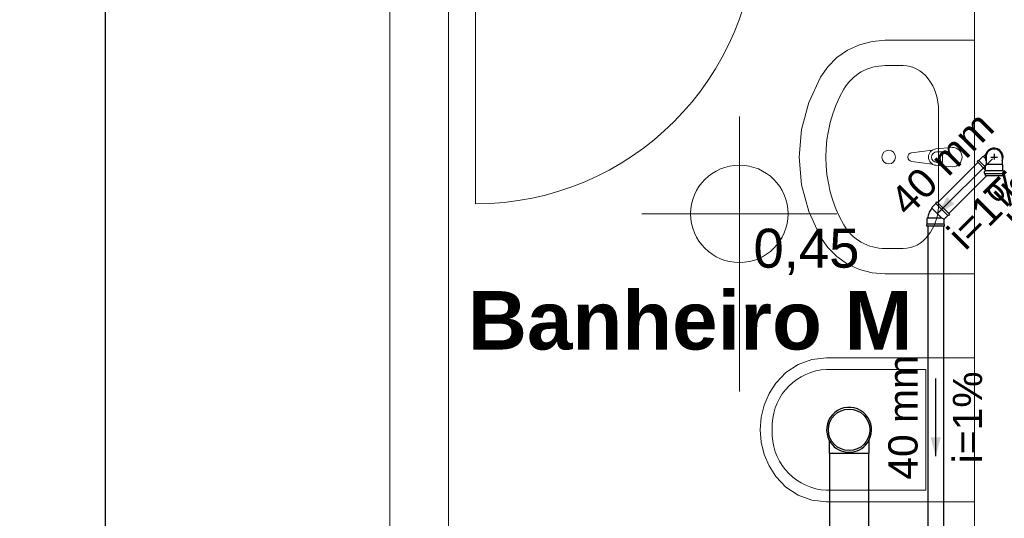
# Model space of a CAD drawing. Header units: millimetres. Extents: x -27714 to -5776, y 5810 to 9208.
# Tile 102 of 256: x -25297.22 to -25292.16, y 7016.79 to 7019.35. Entities that reach past the tile are written whole.
import ezdxf

# ---------------------------------------------------------------- set-up
doc = ezdxf.new("R2010")
doc.units = ezdxf.units.MM
for name, color, linetype, lineweight in [('DI-Detalhes', 1, 'Continuous', 30), ('TQ-Condutos', 3, 'Continuous', 30), ('TQ-Textos conduto', 7, 'Continuous', 25)]:
    doc.layers.add(name, color=color, linetype=linetype, lineweight=lineweight)
for name, color, linetype in [('HIDRO', 5, 'Continuous'), ('Simbolos', 5, 'Continuous'), ('Simbolos_int', 2, 'Continuous'), ('TEXTO', 7, 'Continuous'), ('TEXTO @ 200', 7, 'Continuous'), ('TEXTO @ 5', 7, 'Continuous'), ('TQ-Sentido conduto', 9, 'Continuous')]:
    doc.layers.add(name, color=color, linetype=linetype)
doc.styles.add('5', font='arial.ttf', dxfattribs={"height": 5})
doc.styles.add('Arial', font='arial.ttf')
doc.styles.add('ArialN', font='arialbd.ttf')

# ---------------------------------------------------------------- blocks, each defined once
blk = doc.blocks.new('*U148')
at = {"layer": 'TEXTO @ 5', "style": '5'}
blk.add_text('PLANTA TÉRREO ESGOTO', height=25, dxfattribs=at).set_placement((-25306.5283, 7017.4676))
blk = doc.blocks.new('SIMBOLO NOMENCLATURA')
at = {"linetype": 'Continuous'}
blk.add_circle((-30, 0), 30, dxfattribs=at)
blk = doc.blocks.new('*U155')
at = {"layer": 'TEXTO @ 200', "linetype": 'Continuous', "xscale": 40, "yscale": 40, "zscale": 40}
blk.add_blockref('SIMBOLO NOMENCLATURA', (-23654.5269, 7584.9791), dxfattribs=at)
blk = doc.blocks.new('*U159')
at = {"layer": 'TEXTO @ 200', "linetype": 'Continuous', "xscale": 40, "yscale": 40, "zscale": 40}
blk.add_blockref('SIMBOLO NOMENCLATURA', (-23783.0676, 7189.4887), dxfattribs=at)

msp = doc.modelspace()

# ---------------------------------------------------------------- hatches: boundary and pattern name
at = {"layer": 'TQ-Sentido conduto', "linetype": 'Continuous'}
for points in [[(-25292.5077, 7018.3514), (-25292.4211, 7018.4014), (-25292.4577, 7018.438)], [(-25292.5163, 7017.1068), (-25292.4904, 7017.2034), (-25292.5422, 7017.2034)]]:
    msp.add_hatch(color=256, dxfattribs=at).paths.add_polyline_path(points)

# ---------------------------------------------------------------- linework, layer by layer
at = {"color": 7, "linetype": 'Continuous', "lineweight": 0}
for p, q in [((-25295.3163, 7025.6555), (-25295.3163, 7014.6428)), ((-25294.8774, 7020.0728), (-25294.8774, 7018.4028)), ((-25293.5234, 7018.8515), (-25293.5234, 7017.4398)), ((-25294.0234, 7018.3515), (-25293.0234, 7018.3515))]:
    msp.add_line(p, q, dxfattribs=at)
at = {"color": 83, "linetype": 'Continuous', "lineweight": 0}
for points in [[(-25304.3163, 7029.5428), (-25304.3163, 7014.6428), (-25295.3163, 7014.6428), (-25295.3163, 7029.5428)], [(-25295.0163, 7019.8428), (-25295.0163, 7014.6428), (-25292.3163, 7014.6428), (-25292.3163, 7019.8428)]]:
    msp.add_lwpolyline(points, close=True, dxfattribs=at)
at = {"color": 7, "linetype": 'Continuous', "lineweight": 0}
for points in [[(-25295.0163, 7014.6428), (-25295.0163, 7019.8428)], [(-25292.3163, 7019.8428), (-25292.3163, 7014.6428)]]:
    msp.add_lwpolyline(points, dxfattribs=at)
msp.add_circle((-25293.5234, 7018.3515), 0.25, dxfattribs=at)
msp.add_arc((-25294.8774, 7019.8428), 1.44, 270, 0, dxfattribs=at)
at = {"layer": 'DI-Detalhes'}
msp.add_lwpolyline([(-25286.584, 7012.6882), (-25296.7762, 7012.6882), (-25296.7762, 7021.3831), (-25286.584, 7021.3831), (-25286.584, 7012.6882)], dxfattribs=at)
at = {"layer": 'HIDRO', "linetype": 'Continuous', "lineweight": 0}
for p, q in [((-25292.9682, 7019.1918), (-25292.9072, 7019.2198)), ((-25292.9072, 7019.2198), (-25292.8419, 7019.237)), ((-25292.8419, 7019.237), (-25292.7745, 7019.2428)), ((-25292.7745, 7019.2428), (-25292.3163, 7019.2428)), ((-25292.3163, 7019.2428), (-25292.3163, 7018.0428)), ((-25293.0231, 7019.1538), (-25292.9682, 7019.1918)), ((-25293.1075, 7019.0531), (-25293.07, 7019.1071)), ((-25293.07, 7019.1071), (-25293.0231, 7019.1538)), ((-25292.6828, 7019.1123), (-25292.7745, 7019.1123)), ((-25293.1673, 7018.9227), (-25293.1075, 7019.0531)), ((-25293.2039, 7018.7847), (-25293.1673, 7018.9227)), ((-25292.5009, 7018.8804), (-25292.5009, 7018.4051)), ((-25293.2163, 7018.6428), (-25293.2039, 7018.7847)), ((-25292.6397, 7018.665), (-25292.5338, 7018.6782)), ((-25292.5148, 7018.6848), (-25292.4309, 7018.6928)), ((-25292.4807, 7018.67), (-25292.5105, 7018.67)), ((-25292.4807, 7018.6156), (-25292.4807, 7018.67)), ((-25293.2039, 7018.5009), (-25293.2163, 7018.6428)), ((-25292.5338, 7018.6073), (-25292.6397, 7018.6206)), ((-25292.5105, 7018.6156), (-25292.4807, 7018.6156)), ((-25292.4309, 7018.5928), (-25292.5148, 7018.6008)), ((-25293.1673, 7018.3628), (-25293.2039, 7018.5009)), ((-25293.1075, 7018.2324), (-25293.1673, 7018.3628)), ((-25293.07, 7018.1785), (-25293.1075, 7018.2324)), ((-25293.0231, 7018.1318), (-25293.07, 7018.1785)), ((-25292.6828, 7018.1732), (-25292.7745, 7018.1732)), ((-25292.9682, 7018.0938), (-25293.0231, 7018.1318)), ((-25292.9072, 7018.0658), (-25292.9682, 7018.0938)), ((-25292.8419, 7018.0486), (-25292.9072, 7018.0658)), ((-25292.7745, 7018.0428), (-25292.8419, 7018.0486)), ((-25292.3163, 7018.0428), (-25292.7745, 7018.0428)), ((-25293.2216, 7017.5785), (-25293.1509, 7017.6041)), ((-25293.1509, 7017.6041), (-25293.0763, 7017.6128)), ((-25293.0763, 7017.6128), (-25292.3163, 7017.6128)), ((-25292.3163, 7017.6128), (-25292.3163, 7016.8728)), ((-25293.2845, 7017.5373), (-25293.2216, 7017.5785)), ((-25293.0761, 7017.5528), (-25292.5661, 7017.5528)), ((-25292.5661, 7017.5528), (-25292.5661, 7016.9328)), ((-25293.3363, 7017.4828), (-25293.2845, 7017.5373)), ((-25293.3706, 7017.4284), (-25293.3363, 7017.4828)), ((-25293.3958, 7017.3693), (-25293.3706, 7017.4284)), ((-25293.4111, 7017.3069), (-25293.3958, 7017.3693)), ((-25293.4163, 7017.2428), (-25293.4111, 7017.3069)), ((-25293.4111, 7017.1787), (-25293.4163, 7017.2428)), ((-25293.3547, 7017.2116), (-25293.3547, 7017.274)), ((-25293.3958, 7017.1163), (-25293.4111, 7017.1787)), ((-25293.3706, 7017.0571), (-25293.3958, 7017.1163)), ((-25293.3363, 7017.0028), (-25293.3706, 7017.0571)), ((-25293.2845, 7016.9483), (-25293.3363, 7017.0028)), ((-25293.2216, 7016.9071), (-25293.2845, 7016.9483)), ((-25293.1509, 7016.8815), (-25293.2216, 7016.9071)), ((-25292.5661, 7016.9328), (-25293.0761, 7016.9328)), ((-25293.0763, 7016.8728), (-25293.1509, 7016.8815)), ((-25292.3163, 7016.8728), (-25293.0763, 7016.8728))]:
    msp.add_line(p, q, dxfattribs=at)
msp.add_circle((-25292.7573, 7018.6428), 0.035, dxfattribs=at)
for centre, radius, start, end in [((-25292.6369, 7018.6428), 0.0224, 97.1389, 262.8611), ((-25292.511, 7018.6428), 0.0422, 95.1696, 264.8304), ((-25292.5105, 7018.6428), 0.0272, 90, 270), ((-25292.4309, 7018.6428), 0.05, 270, 90), ((-25293.0625, 7017.2607), 0.2925, 92.66, 177.3883), ((-25293.0625, 7017.2249), 0.2925, 182.6117, 267.34)]:
    msp.add_arc(centre, radius, start, end, dxfattribs=at)
for centre, major_axis, ratio, start_param, end_param in [((-25292.7745, 7018.8805), (0.2424, 0), 0.956522, 1.570796, 2.644618), ((-25292.6828, 7018.8802), (0, -0.2321), 0.783646, 1.570796, 3.141593), ((-25292.3163, 7018.6428), (0.7636, 0), 0.956522, 2.644618, 3.638567), ((-25292.6828, 7018.4054), (0, -0.2321), 0.783646, 0, 1.570796), ((-25292.7745, 7018.4051), (0.2424, 0), 0.956522, 3.638567, 4.712389)]:
    msp.add_ellipse(centre, major_axis=major_axis, ratio=ratio, start_param=start_param, end_param=end_param, dxfattribs=at)
at = {"layer": 'Simbolos'}
for p, q in [((-25292.2592, 7018.6581), (-25292.2706, 7018.6467)), ((-25292.3037, 7018.6199), (-25292.298, 7018.6255)), ((-25292.3037, 7018.6199), (-25292.2604, 7018.5766)), ((-25292.298, 7018.6255), (-25292.2952, 7018.6255)), ((-25292.2952, 7018.6255), (-25292.274, 7018.6467)), ((-25292.274, 7018.6467), (-25292.2706, 7018.6467)), ((-25292.2604, 7018.6018), (-25292.2575, 7018.6047)), ((-25292.2604, 7018.5734), (-25292.2604, 7018.6018)), ((-25292.2575, 7018.6428), (-25292.2575, 7018.6232)), ((-25292.2575, 7018.6232), (-25292.2575, 7018.6047)), ((-25292.1751, 7018.6428), (-25292.1751, 7018.6232)), ((-25292.1751, 7018.6232), (-25292.1751, 7018.6047)), ((-25292.1722, 7018.6018), (-25292.1751, 7018.6047)), ((-25292.1722, 7018.5734), (-25292.1722, 7018.6018)), ((-25292.2664, 7018.5597), (-25292.2664, 7018.5692)), ((-25292.2649, 7018.5577), (-25292.2619, 7018.5569)), ((-25292.2646, 7018.5712), (-25292.2622, 7018.5714)), ((-25292.2604, 7018.5488), (-25292.2604, 7018.555)), ((-25292.1722, 7018.5488), (-25292.1722, 7018.555)), ((-25292.1677, 7018.5577), (-25292.1707, 7018.5569)), ((-25292.168, 7018.5712), (-25292.1704, 7018.5714)), ((-25292.1662, 7018.5597), (-25292.1662, 7018.5692)), ((-25292.2604, 7018.5488), (-25292.1722, 7018.5488)), ((-25292.5153, 7018.4054), (-25292.5365, 7018.3842)), ((-25292.5096, 7018.4139), (-25292.5153, 7018.4083)), ((-25292.5153, 7018.4083), (-25292.5153, 7018.4054)), ((-25292.4451, 7018.3494), (-25292.5096, 7018.4139)), ((-25292.5365, 7018.3842), (-25292.5365, 7018.3808)), ((-25292.4451, 7018.3494), (-25292.4508, 7018.3438)), ((-25292.5599, 7018.3278), (-25292.5575, 7018.3302)), ((-25292.5599, 7018.2978), (-25292.5599, 7018.3278)), ((-25292.4536, 7018.3438), (-25292.4727, 7018.3247)), ((-25292.4727, 7018.2978), (-25292.4727, 7018.3247)), ((-25292.4508, 7018.3438), (-25292.4536, 7018.3438)), ((-25292.5619, 7018.2958), (-25292.5599, 7018.2978)), ((-25292.5619, 7018.2878), (-25292.5619, 7018.2958)), ((-25292.4707, 7018.2878), (-25292.5619, 7018.2878)), ((-25292.4707, 7018.2958), (-25292.4727, 7018.2978)), ((-25292.4707, 7018.2878), (-25292.4707, 7018.2958)), ((-25293.062, 7017.1883), (-25293.062, 7017.1228)), ((-25292.8588, 7017.1883), (-25292.8588, 7017.1228))]:
    msp.add_line(p, q, dxfattribs=at)
for points in [[(-25292.1751, 7018.6428), (-25292.1757, 7018.6499), (-25292.1776, 7018.6569), (-25292.1806, 7018.6634), (-25292.1847, 7018.6692), (-25292.1898, 7018.6743), (-25292.1957, 7018.6784), (-25292.2022, 7018.6815), (-25292.2091, 7018.6833), (-25292.2163, 7018.684), (-25292.2234, 7018.6833), (-25292.2304, 7018.6815), (-25292.2369, 7018.6784), (-25292.2427, 7018.6743), (-25292.2478, 7018.6692), (-25292.2519, 7018.6634), (-25292.255, 7018.6569), (-25292.2568, 7018.6499), (-25292.2575, 7018.6428)], [(-25292.2646, 7018.5712), (-25292.2649, 7018.5712), (-25292.2652, 7018.5711), (-25292.2655, 7018.5709), (-25292.2657, 7018.5707), (-25292.266, 7018.5705), (-25292.2661, 7018.5702), (-25292.2663, 7018.5699), (-25292.2663, 7018.5696), (-25292.2664, 7018.5692)], [(-25292.2664, 7018.5597), (-25292.2664, 7018.5594), (-25292.2663, 7018.5591), (-25292.2662, 7018.5588), (-25292.266, 7018.5586), (-25292.2659, 7018.5583), (-25292.2657, 7018.5581), (-25292.2654, 7018.558), (-25292.2652, 7018.5578), (-25292.2649, 7018.5577)], [(-25292.2622, 7018.5714), (-25292.2619, 7018.5715), (-25292.2616, 7018.5716), (-25292.2613, 7018.5717), (-25292.261, 7018.5719), (-25292.2608, 7018.5722), (-25292.2606, 7018.5724), (-25292.2605, 7018.5728), (-25292.2604, 7018.5731), (-25292.2604, 7018.5734)], [(-25292.2604, 7018.555), (-25292.2604, 7018.5553), (-25292.2605, 7018.5556), (-25292.2606, 7018.5558), (-25292.2607, 7018.5561), (-25292.2609, 7018.5563), (-25292.2611, 7018.5565), (-25292.2613, 7018.5567), (-25292.2616, 7018.5568), (-25292.2619, 7018.5569)], [(-25292.1722, 7018.5734), (-25292.1721, 7018.5731), (-25292.1721, 7018.5728), (-25292.1719, 7018.5724), (-25292.1718, 7018.5722), (-25292.1715, 7018.5719), (-25292.1713, 7018.5717), (-25292.171, 7018.5716), (-25292.1707, 7018.5715), (-25292.1703, 7018.5714)], [(-25292.1707, 7018.5569), (-25292.171, 7018.5568), (-25292.1712, 7018.5567), (-25292.1715, 7018.5565), (-25292.1717, 7018.5563), (-25292.1718, 7018.5561), (-25292.172, 7018.5558), (-25292.1721, 7018.5556), (-25292.1722, 7018.5553), (-25292.1722, 7018.555)], [(-25292.1662, 7018.5692), (-25292.1662, 7018.5696), (-25292.1663, 7018.5699), (-25292.1664, 7018.5702), (-25292.1666, 7018.5705), (-25292.1668, 7018.5707), (-25292.1671, 7018.5709), (-25292.1674, 7018.5711), (-25292.1677, 7018.5712), (-25292.168, 7018.5712)], [(-25292.1677, 7018.5577), (-25292.1674, 7018.5578), (-25292.1671, 7018.558), (-25292.1669, 7018.5581), (-25292.1667, 7018.5583), (-25292.1665, 7018.5586), (-25292.1664, 7018.5588), (-25292.1663, 7018.5591), (-25292.1662, 7018.5594), (-25292.1662, 7018.5597)], [(-25292.5365, 7018.3808), (-25292.54, 7018.3758), (-25292.5432, 7018.3705), (-25292.5461, 7018.3651), (-25292.5488, 7018.3596), (-25292.5511, 7018.3539), (-25292.5532, 7018.3481), (-25292.5549, 7018.3422), (-25292.5564, 7018.3362), (-25292.5575, 7018.3302)], [(-25292.8588, 7017.1883), (-25292.8517, 7017.2044), (-25292.8471, 7017.2214), (-25292.8451, 7017.2389), (-25292.8459, 7017.2565), (-25292.8493, 7017.2737), (-25292.8553, 7017.2903), (-25292.8638, 7017.3057), (-25292.8745, 7017.3197), (-25292.8872, 7017.3319), (-25292.9016, 7017.342), (-25292.9174, 7017.3498), (-25292.9342, 7017.3551), (-25292.9516, 7017.3577), (-25292.9692, 7017.3577), (-25292.9866, 7017.3551), (-25293.0034, 7017.3498), (-25293.0191, 7017.342), (-25293.0336, 7017.3319), (-25293.0463, 7017.3197), (-25293.057, 7017.3057), (-25293.0654, 7017.2903), (-25293.0714, 7017.2737), (-25293.0749, 7017.2565), (-25293.0756, 7017.2389), (-25293.0737, 7017.2214), (-25293.0691, 7017.2044), (-25293.062, 7017.1883)], [(-25293.062, 7017.1883), (-25293.0547, 7017.1765), (-25293.0461, 7017.1657), (-25293.0363, 7017.156), (-25293.0254, 7017.1476), (-25293.0135, 7017.1405), (-25293.0009, 7017.1348), (-25292.9877, 7017.1308), (-25292.9741, 7017.1283), (-25292.9604, 7017.1275), (-25292.9466, 7017.1283), (-25292.933, 7017.1308), (-25292.9198, 7017.1348), (-25292.9072, 7017.1405), (-25292.8954, 7017.1476), (-25292.8844, 7017.156), (-25292.8746, 7017.1657), (-25292.866, 7017.1765), (-25292.8588, 7017.1883)]]:
    msp.add_lwpolyline(points, dxfattribs=at)
at = {"layer": 'Simbolos_int'}
for p, q in [((-25292.2163, 7018.6588), (-25292.2163, 7018.6299)), ((-25292.2952, 7018.6255), (-25292.2604, 7018.5907)), ((-25292.2706, 7018.6467), (-25292.2616, 7018.6378)), ((-25292.1751, 7018.6047), (-25292.2575, 7018.6047)), ((-25292.2329, 7018.6428), (-25292.1986, 7018.6428)), ((-25292.1722, 7018.5716), (-25292.2604, 7018.5716)), ((-25292.1722, 7018.5565), (-25292.2604, 7018.5565)), ((-25292.5153, 7018.4054), (-25292.4536, 7018.3438)), ((-25292.4859, 7018.3302), (-25292.5365, 7018.3808)), ((-25292.5575, 7018.3302), (-25292.4859, 7018.3302)), ((-25292.4859, 7018.3302), (-25292.4801, 7018.3278)), ((-25292.4801, 7018.3278), (-25292.4727, 7018.3247)), ((-25292.4727, 7018.2978), (-25292.5599, 7018.2978)), ((-25293.062, 7017.1228), (-25292.8588, 7017.1228))]:
    msp.add_line(p, q, dxfattribs=at)
for points in [[(-25292.1751, 7018.6232), (-25292.1726, 7018.6296), (-25292.1712, 7018.6362), (-25292.1707, 7018.643), (-25292.1712, 7018.6498), (-25292.1728, 7018.6564), (-25292.1753, 7018.6627), (-25292.1787, 7018.6686), (-25292.1829, 7018.6739), (-25292.1879, 7018.6785), (-25292.1935, 7018.6823), (-25292.1997, 7018.6852), (-25292.2062, 7018.6872), (-25292.2129, 7018.6883), (-25292.2197, 7018.6883), (-25292.2264, 7018.6872), (-25292.2329, 7018.6852), (-25292.239, 7018.6823), (-25292.2446, 7018.6785), (-25292.2496, 7018.6739), (-25292.2539, 7018.6686), (-25292.2573, 7018.6627), (-25292.2598, 7018.6564), (-25292.2613, 7018.6498), (-25292.2619, 7018.643), (-25292.2614, 7018.6362), (-25292.2599, 7018.6296), (-25292.2575, 7018.6232)], [(-25292.1751, 7018.6232), (-25292.173, 7018.6283), (-25292.1716, 7018.6336), (-25292.1708, 7018.639), (-25292.1707, 7018.6445), (-25292.1712, 7018.6499), (-25292.1724, 7018.6553), (-25292.1742, 7018.6604), (-25292.1767, 7018.6653), (-25292.1796, 7018.6699), (-25292.1832, 7018.6741), (-25292.1872, 7018.6779), (-25292.1916, 7018.6811), (-25292.1963, 7018.6838), (-25292.2014, 7018.6859), (-25292.2067, 7018.6874), (-25292.2121, 7018.6882), (-25292.2175, 7018.6884), (-25292.223, 7018.6879), (-25292.2283, 7018.6868), (-25292.2335, 7018.685), (-25292.2385, 7018.6826), (-25292.2431, 7018.6797), (-25292.2473, 7018.6762), (-25292.2511, 7018.6723), (-25292.2544, 7018.6679), (-25292.2571, 7018.6631), (-25292.2592, 7018.6581)]]:
    msp.add_lwpolyline(points, dxfattribs=at)
msp.add_circle((-25292.9604, 7017.2428), 0.1065, dxfattribs=at)
at = {"layer": 'TQ-Condutos'}
for p, q in [((-25292.2997, 7018.6159), (-25292.5057, 7018.41)), ((-25292.2537, 7018.5488), (-25292.4491, 7018.3534)), ((-25292.5563, 7018.2878), (-25292.5563, 7016.4537)), ((-25292.4763, 7018.2878), (-25292.4763, 7016.4537)), ((-25293.0604, 7017.1228), (-25293.0604, 7016.1081)), ((-25292.8604, 7017.1228), (-25292.8604, 7016.1081))]:
    msp.add_line(p, q, dxfattribs=at)
at = {"layer": 'TQ-Sentido conduto'}
for points in [[(-25292.2249, 7018.6342), (-25292.5077, 7018.3514)], [(-25292.5163, 7017.5067), (-25292.5163, 7017.1068)]]:
    msp.add_lwpolyline(points, dxfattribs=at)

# ---------------------------------------------------------------- block references
at = {"layer": 'TEXTO'}
for name in ['*U155', '*U148', '*U159']:
    msp.add_blockref(name, (0, 0), dxfattribs=at)

# ---------------------------------------------------------------- texts
at = {"color": 7, "lineweight": 0}
for s, insert, char_height, width, attachment_point, style in [('0,45', (-25293.4511, 7018.0379), 0.2, 2.16, 7, 'Arial'), ('Banheiro M', (-25294.9161, 7017.9549), 0.3, 4.564024, 1, 'ArialN')]:
    msp.add_mtext(s, dxfattribs=dict(at, insert=insert, char_height=char_height, width=width, attachment_point=attachment_point, style=style))
at = {"layer": 'TQ-Textos conduto', "char_height": 0.15, "attachment_point": 8, "line_spacing_factor": 0.6, "style": 'Arial'}
for s, insert, width, rotation in [('40 mm', (-25292.4303, 7018.5568), 1.280716, 45.0001), ('i=1%', (-25292.1191, 7018.3069), 0.943445, 314.9999), ('i=1%', (-25292.1969, 7018.3234), 0.943445, 45.0001), ('40 mm', (-25292.6068, 7017.3068), 1.280716, 90.0002), ('i=1%', (-25292.2768, 7017.3068), 0.943445, 90.0002)]:
    msp.add_mtext(s, dxfattribs=dict(at, insert=insert, width=width, rotation=rotation))

doc.saveas('drawing.dxf')
